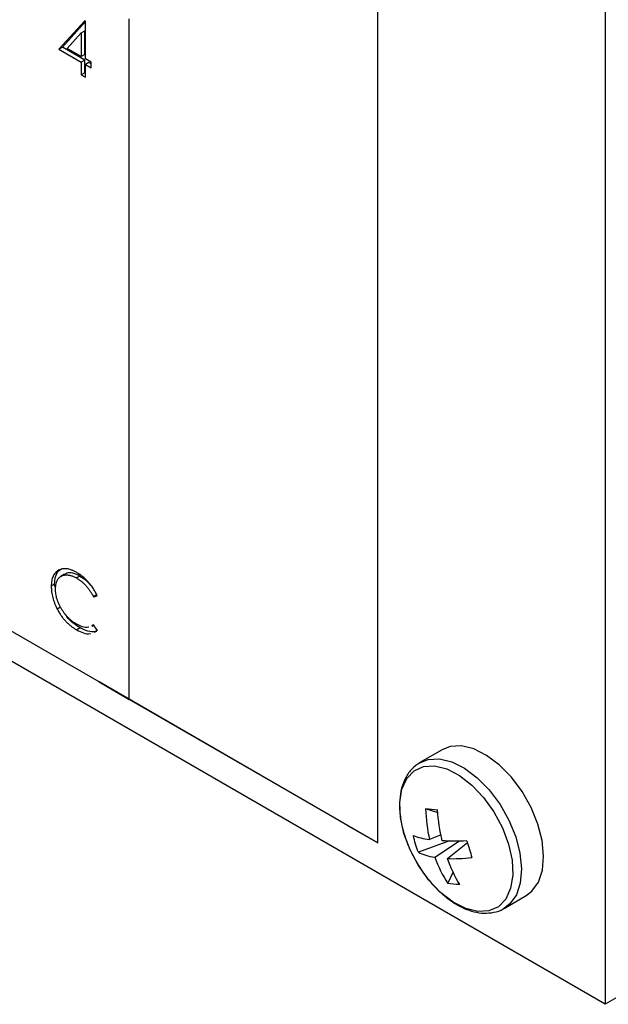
# Model space of a CAD drawing. Header units: inches. Extents: x 0.7 to 32.2, y 0.7 to 24.8.
# Tile 13 of 16: x 25.8 to 26.9, y 18.8 to 20.7. Entities that reach past the tile are written whole.
import ezdxf

# ---------------------------------------------------------------- set-up
doc = ezdxf.new("R2010")
doc.units = ezdxf.units.IN
doc.header["$LTSCALE"] = 3
doc.header["$MEASUREMENT"] = 0

msp = doc.modelspace()

# ---------------------------------------------------------------- linework, layer by layer
for p, q in [((26.443, 19.1481), (26.443, 21.4948)), ((26.8682, 21.3057), (26.8682, 18.8463)), ((25.8946, 20.6858), (25.8464, 20.6325)), ((25.8528, 20.6362), (25.8962, 20.6842)), ((25.8962, 20.6849), (25.8946, 20.6858)), ((25.8962, 20.6142), (25.8962, 20.6849)), ((25.9781, 19.4165), (25.9781, 20.6896)), ((25.862, 20.634), (25.8883, 20.6631)), ((25.8883, 20.6631), (25.8947, 20.6668)), ((25.8883, 20.6631), (25.8883, 20.6188)), ((25.8947, 20.6225), (25.8947, 20.6668)), ((25.8464, 20.6325), (25.8528, 20.6362)), ((25.8464, 20.6325), (25.8883, 20.6083)), ((25.8947, 20.612), (25.8528, 20.6362)), ((25.8883, 20.6188), (25.862, 20.634)), ((25.8947, 20.6225), (25.8883, 20.6188)), ((25.8947, 20.612), (25.8883, 20.6083)), ((25.8883, 20.6083), (25.8883, 20.5848)), ((25.8947, 20.5885), (25.8947, 20.612)), ((25.9064, 20.6083), (25.8962, 20.6142)), ((25.9026, 20.6074), (25.8962, 20.6037)), ((25.9064, 20.6052), (25.9026, 20.6074)), ((25.9064, 20.5979), (25.9064, 20.6083)), ((25.8947, 20.5885), (25.8883, 20.5848)), ((25.8962, 20.5876), (25.8947, 20.5885)), ((25.8962, 20.5802), (25.8962, 20.6037)), ((25.8962, 20.6037), (25.9064, 20.5979)), ((25.8883, 20.5848), (25.8962, 20.5802)), ((25.9215, 19.4492), (25.1898, 19.8716)), ((26.8682, 18.8463), (25.2316, 19.7911)), ((25.8567, 19.6505), (25.8503, 19.6468)), ((25.8384, 19.6319), (25.832, 19.6282)), ((25.8386, 19.6278), (25.8384, 19.6319)), ((25.8855, 19.6473), (25.8791, 19.6436)), ((25.9176, 19.6118), (25.9112, 19.6081)), ((25.9112, 19.6081), (25.9182, 19.6102)), ((25.8496, 19.589), (25.8432, 19.5853)), ((25.9112, 19.5557), (25.9079, 19.5543)), ((25.9082, 19.5538), (25.9113, 19.5556)), ((25.9182, 19.5457), (25.9112, 19.5557)), ((25.8861, 19.5501), (25.8797, 19.5465)), ((25.9215, 19.4492), (25.9781, 19.4165)), ((26.3864, 19.1807), (25.9215, 19.4492)), ((26.443, 19.1481), (25.9781, 19.4165)), ((26.5631, 19.3224), (26.5218, 19.2985)), ((26.5556, 19.2044), (26.5324, 19.2121)), ((26.3864, 19.1807), (26.443, 19.1481)), ((26.5771, 19.152), (26.5188, 19.1306)), ((26.5618, 19.1632), (26.5397, 19.1544)), ((26.5495, 19.1213), (26.596, 19.1519)), ((26.5733, 19.1189), (26.6106, 19.1491)), ((26.5738, 19.0725), (26.5847, 19.0948)), ((26.6793, 19.0257), (26.7206, 19.0496)), ((27.0822, 18.9699), (26.8682, 18.8463))]:
    msp.add_line(p, q)
at = {"flags": 128}
for points in [[(26.5994, 19.3294), (26.5782, 19.3282), (26.5631, 19.3224)], [(26.7206, 19.0496), (26.7314, 19.0578), (26.7435, 19.0748), (26.7509, 19.097), (26.7532, 19.1233), (26.7503, 19.1526), (26.7423, 19.1834), (26.7297, 19.2144), (26.7129, 19.244), (26.6928, 19.2709), (26.6703, 19.2939), (26.6465, 19.3118), (26.6225, 19.3238), (26.5994, 19.3294)], [(26.5213, 19.2982), (26.5369, 19.3044), (26.5581, 19.3055)], [(26.5581, 19.3055), (26.5812, 19.2999), (26.6052, 19.2879), (26.629, 19.27), (26.6515, 19.2471), (26.6716, 19.2202), (26.6884, 19.1905), (26.701, 19.1596), (26.709, 19.1288), (26.7119, 19.0995), (26.7096, 19.0731), (26.7022, 19.0509), (26.6901, 19.0339), (26.6782, 19.0251)], [(26.5493, 19.2921), (26.5721, 19.2865), (26.5958, 19.2744), (26.6191, 19.2563), (26.641, 19.2332), (26.6603, 19.2062), (26.6761, 19.1766), (26.6875, 19.1461), (26.6941, 19.116), (26.6954, 19.0879), (26.6914, 19.0633), (26.6823, 19.0432), (26.6686, 19.0289), (26.6509, 19.0209), (26.6301, 19.0196), (26.6074, 19.0252), (26.5837, 19.0374), (26.5604, 19.0555), (26.5385, 19.0786), (26.5192, 19.1056), (26.5034, 19.1351), (26.4919, 19.1657), (26.4854, 19.1957), (26.4841, 19.2238), (26.4881, 19.2485), (26.4972, 19.2685), (26.5109, 19.2829), (26.5286, 19.2909), (26.5493, 19.2921)]]:
    msp.add_lwpolyline(points, dxfattribs=at)
for points, knots in [([(25.8796, 19.6538), (25.8779, 19.6547), (25.8747, 19.6565), (25.8698, 19.6586), (25.8652, 19.6601), (25.8609, 19.6609), (25.8567, 19.6611), (25.8527, 19.6608), (25.849, 19.6598), (25.8456, 19.6582), (25.8424, 19.6561), (25.8396, 19.6536), (25.8373, 19.6505), (25.8354, 19.647), (25.8339, 19.643), (25.8328, 19.6385), (25.8322, 19.6336), (25.8321, 19.63), (25.832, 19.6282)], [0, 0, 0, 0, 0.067672, 0.133185, 0.196585, 0.258754, 0.320345, 0.381783, 0.443742, 0.507257, 0.57053, 0.631765, 0.692252, 0.751986, 0.812045, 0.872986, 0.935442, 1, 1, 1, 1]), ([(25.8384, 19.6319), (25.8388, 19.6367), (25.8394, 19.6463), (25.8442, 19.6566), (25.8496, 19.6597), (25.852, 19.6611)], [0, 0, 0, 0, 0.3597046, 0.7216812, 1, 1, 1, 1]), ([(25.84, 19.6229), (25.84, 19.6239), (25.84, 19.6259), (25.8403, 19.6287), (25.8406, 19.6313), (25.8412, 19.6338), (25.8419, 19.6361), (25.8428, 19.6382), (25.8438, 19.6402), (25.845, 19.642), (25.8463, 19.6436), (25.8478, 19.645), (25.8493, 19.6463), (25.8511, 19.6473), (25.8529, 19.6481), (25.8549, 19.6487), (25.857, 19.6491), (25.8592, 19.6494), (25.8615, 19.6494), (25.8639, 19.6492), (25.8663, 19.6488), (25.8687, 19.6482), (25.8713, 19.6474), (25.8738, 19.6463), (25.8765, 19.6451), (25.8782, 19.6441), (25.8791, 19.6436)], [0, 0, 0, 0, 0.043076, 0.085457, 0.126681, 0.167541, 0.208224, 0.248373, 0.288616, 0.329131, 0.369595, 0.41002, 0.450117, 0.490508, 0.531182, 0.572314, 0.614075, 0.656879, 0.699847, 0.74235, 0.784597, 0.827248, 0.869537, 0.912498, 0.956045, 1, 1, 1, 1]), ([(25.8855, 19.6473), (25.8812, 19.6493), (25.8726, 19.6534), (25.8625, 19.6539), (25.8584, 19.6507), (25.8572, 19.6498)], [0, 0, 0, 0, 0.408021, 0.817525, 1, 1, 1, 1]), ([(25.9182, 19.6102), (25.9176, 19.6113), (25.9165, 19.6136), (25.9148, 19.617), (25.9129, 19.6202), (25.9109, 19.6234), (25.9088, 19.6265), (25.9066, 19.6295), (25.9043, 19.6325), (25.9019, 19.6354), (25.8993, 19.6381), (25.8967, 19.6408), (25.8941, 19.6433), (25.8913, 19.6457), (25.8885, 19.6479), (25.8856, 19.65), (25.8826, 19.652), (25.8806, 19.6532), (25.8796, 19.6538)], [0, 0, 0, 0, 0.060488, 0.120645, 0.180372, 0.240194, 0.299808, 0.36026, 0.42121, 0.482873, 0.54493, 0.607605, 0.670733, 0.734318, 0.798785, 0.864317, 0.931452, 1, 1, 1, 1]), ([(25.8791, 19.6436), (25.8807, 19.6427), (25.8839, 19.6407), (25.8885, 19.6372), (25.8929, 19.6333), (25.8965, 19.6297), (25.8992, 19.6266), (25.9011, 19.6242), (25.903, 19.6217), (25.9048, 19.6192), (25.9065, 19.6165), (25.9082, 19.6138), (25.9097, 19.611), (25.9107, 19.609), (25.9112, 19.6081)], [0, 0, 0, 0, 0.131817, 0.259156, 0.383852, 0.507544, 0.569027, 0.63015, 0.690705, 0.751706, 0.812879, 0.874525, 0.936837, 1, 1, 1, 1]), ([(25.8855, 19.6473), (25.8899, 19.6445), (25.8986, 19.6388), (25.9061, 19.6294), (25.9099, 19.6247)], [0, 0, 0, 0, 0.499278, 1, 1, 1, 1]), ([(25.832, 19.6282), (25.8321, 19.6264), (25.8321, 19.623), (25.8327, 19.6176), (25.8335, 19.6122), (25.8348, 19.6069), (25.8363, 19.6015), (25.8383, 19.5961), (25.8406, 19.5907), (25.8424, 19.5871), (25.8432, 19.5853)], [0, 0, 0, 0, 0.132689, 0.261042, 0.386386, 0.509266, 0.63122, 0.752844, 0.875671, 1, 1, 1, 1]), ([(25.8796, 19.557), (25.8782, 19.5578), (25.8755, 19.5594), (25.8715, 19.5624), (25.8676, 19.5656), (25.864, 19.569), (25.8605, 19.5728), (25.8572, 19.5768), (25.8541, 19.5811), (25.8512, 19.5857), (25.8486, 19.5903), (25.8463, 19.595), (25.8443, 19.5997), (25.8427, 19.6044), (25.8415, 19.6091), (25.8406, 19.6138), (25.8401, 19.6184), (25.84, 19.6214), (25.84, 19.6229)], [0, 0, 0, 0, 0.068959, 0.135498, 0.199771, 0.262666, 0.324516, 0.386081, 0.448275, 0.51116, 0.573674, 0.634571, 0.694424, 0.753854, 0.813274, 0.87371, 0.935677, 1, 1, 1, 1]), ([(25.8432, 19.5853), (25.8438, 19.5843), (25.8449, 19.5822), (25.8467, 19.5791), (25.8486, 19.5762), (25.8505, 19.5733), (25.8525, 19.5706), (25.8546, 19.5679), (25.8568, 19.5653), (25.859, 19.5628), (25.8614, 19.5604), (25.8638, 19.5582), (25.8662, 19.5559), (25.8688, 19.5539), (25.8714, 19.5518), (25.8741, 19.55), (25.8769, 19.5481), (25.8788, 19.547), (25.8797, 19.5465)], [0, 0, 0, 0, 0.061868, 0.123052, 0.183446, 0.243244, 0.303001, 0.362802, 0.422604, 0.483004, 0.54382, 0.605246, 0.667586, 0.73122, 0.796083, 0.86225, 0.930337, 1, 1, 1, 1]), ([(25.8861, 19.5501), (25.8818, 19.5529), (25.8733, 19.5585), (25.8632, 19.5679), (25.8588, 19.5749), (25.8577, 19.5768)], [0, 0, 0, 0, 0.423716, 0.849933, 1, 1, 1, 1]), ([(25.9022, 19.5518), (25.902, 19.5517), (25.8986, 19.5501), (25.8906, 19.5516), (25.883, 19.5553), (25.8796, 19.557)], [0, 0, 0, 0, 0.037682, 0.581076, 1, 1, 1, 1]), ([(25.8797, 19.5465), (25.884, 19.5444), (25.8925, 19.5402), (25.9015, 19.5382), (25.9051, 19.5397), (25.9053, 19.5398)], [0, 0, 0, 0, 0.478215, 0.958388, 1, 1, 1, 1]), ([(25.9187, 19.5459), (25.9176, 19.5452), (25.9137, 19.5425), (25.9037, 19.5428), (25.8934, 19.5461), (25.8873, 19.5495), (25.8861, 19.5501)], [0, 0, 0, 0, 0.125698, 0.487265, 0.901894, 1, 1, 1, 1]), ([(25.9121, 19.5425), (25.9137, 19.5429), (25.9159, 19.5435), (25.9176, 19.5451), (25.9182, 19.5457)], [0, 0, 0, 0, 0.672873, 1, 1, 1, 1]), ([(26.5213, 19.2978), (26.5163, 19.2944), (26.5058, 19.2873), (26.4945, 19.2707), (26.4869, 19.251), (26.4835, 19.2293), (26.4836, 19.2058), (26.4871, 19.1831), (26.4927, 19.1623), (26.4996, 19.1435), (26.5049, 19.1312), (26.5084, 19.1248), (26.5084, 19.1248)], [0, 0, 0, 0, 0.112793, 0.237685, 0.363327, 0.485746, 0.60165, 0.727472, 0.821754, 0.902374, 0.999942, 1, 1, 1, 1]), ([(26.5149, 19.1127), (26.5207, 19.1035), (26.5287, 19.0905), (26.5425, 19.0735), (26.5549, 19.0601), (26.5704, 19.0464), (26.5871, 19.0345), (26.6048, 19.0251), (26.6231, 19.0188), (26.6419, 19.016), (26.6602, 19.0179), (26.6728, 19.0211), (26.6779, 19.025), (26.678, 19.025)], [0, 0, 0, 0, 0.136095, 0.191139, 0.281488, 0.37363, 0.471046, 0.57135, 0.674029, 0.778748, 0.88601, 0.998051, 1, 1, 1, 1])]:
    msp.add_open_spline(points, degree=3, knots=knots)
for points in [[(26.5324, 19.2121), (26.5393, 19.2116), (26.5468, 19.2109), (26.5548, 19.2099)], [(26.5324, 19.2121), (26.533, 19.1924), (26.5354, 19.1731), (26.5397, 19.1544)], [(26.5635, 19.152), (26.559, 19.1708), (26.5561, 19.1901), (26.5548, 19.2099)], [(26.5096, 19.1618), (26.5177, 19.1586), (26.5277, 19.1562), (26.5397, 19.1544)], [(26.5188, 19.1306), (26.515, 19.1408), (26.5119, 19.1512), (26.5096, 19.1618)], [(26.6098, 19.1518), (26.593, 19.1511), (26.5775, 19.1512), (26.5635, 19.152)], [(26.6098, 19.1518), (26.6128, 19.1411), (26.6159, 19.1307), (26.6191, 19.1206)], [(26.5188, 19.1306), (26.5272, 19.1264), (26.5375, 19.1233), (26.5495, 19.1213)], [(26.5495, 19.1213), (26.556, 19.1037), (26.5641, 19.0875), (26.5738, 19.0725)], [(26.5733, 19.1189), (26.5873, 19.1183), (26.6025, 19.1189), (26.6191, 19.1206)], [(26.5962, 19.0702), (26.5872, 19.0851), (26.5796, 19.1014), (26.5733, 19.1189)], [(26.5962, 19.0702), (26.5884, 19.0703), (26.581, 19.071), (26.5738, 19.0725)]]:
    msp.add_open_spline(points, degree=3)

doc.saveas('drawing.dxf')
